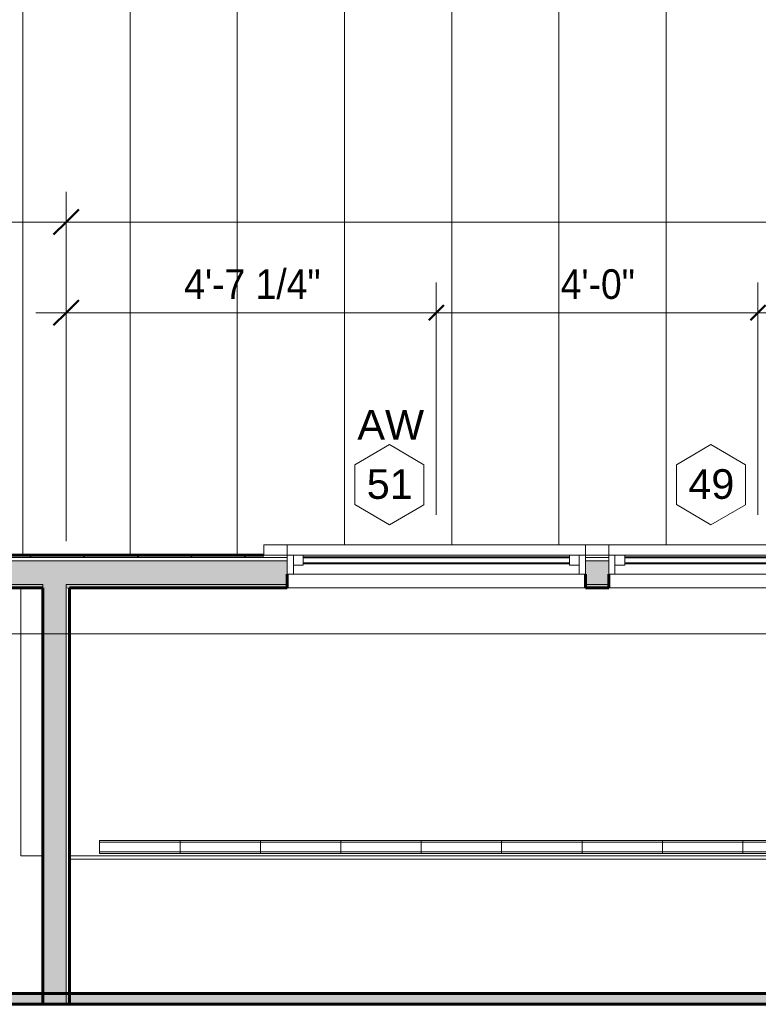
# Model space of a CAD drawing. Header units: inches. Extents: x -680 to 188, y -283 to 603.
# Tile 4 of 15: x -464 to -354, y -29 to 118. Entities that reach past the tile are written whole.
import ezdxf

# ---------------------------------------------------------------- set-up
doc = ezdxf.new("R2010")
doc.units = ezdxf.units.IN
doc.header["$MEASUREMENT"] = 0
doc.linetypes.add('3B Center Short', pattern=[0.59375, 0.375, -0.0625, 0.09375, -0.0625])
for name, color, linetype, lineweight in [('A-ANNO-DIMS', 1, 'Continuous', 9), ('A-ANNO-DIMS-48', 1, 'Continuous', 9), ('A-ANNO-SYMB', 6, 'Continuous', 9), ('A-ANNO-TEXT', 2, 'Continuous', 9), ('A-CLNG-PATT', 5, 'Continuous', 60), ('A-CLNG-SUSP', 5, 'Continuous', 18), ('A-FLOR-OTLN', 6, 'Continuous', 18), ('A-GLAZ', 6, 'Continuous', 18), ('A-GLAZ-GLAS', 6, 'Continuous', 40), ('A-GLAZ-IDEN', 6, 'Continuous', 9), ('A-ROOF-PATT', 8, 'Continuous', 60), ('A-WALL-PATT', 2, 'Continuous', 60), ('E-LITE-EQPM', 4, 'Continuous', 9), ('I-WALL', 2, 'Continuous', 18)]:
    doc.layers.add(name, color=color, linetype=linetype, lineweight=lineweight)
doc.styles.add('Arial', font='arial.ttf', dxfattribs={"height": 4.425898})
doc.styles.add('Arial_1', font='arial.ttf', dxfattribs={"width": 0.9, "height": 4.425898})
doc.dimstyles.new('Linear_-_3_32__Arial_2', dxfattribs={"dimscale": 12, "dimtxt": 4.5, "dimasz": 0.1875, "dimexe": 0.375, "dimexo": 0.375, "dimgap": 0.0625, "dimtad": 1, "dimdec": 3, "dimrnd": 0.125, "dimzin": 3, "dimdsep": 46, "dimlunit": 4, "dimtxsty": 'Arial_1', "dimblk1": 'OBLIQUE', "dimblk2": 'OBLIQUE', "dimsah": 1, "dimcen": 0.09, "dimdle": 0.375, "dimazin": 0, "dimtfac": 1, "dimtdec": 3, "dimtix": 1, "dimtmove": 0, "dimatfit": 3, "dimfxl": 1, "dimtvp": 1, "dimfrac": 2, "dimtolj": 1, "dimtzin": 0, "dimarcsym": 2})
doc.dimstyles.new('Linear_-_3_32__Arial_2_1', dxfattribs={"dimscale": 12, "dimtxt": 4.5, "dimasz": 0.1875, "dimexe": 0.375, "dimexo": 0.375, "dimgap": 0.0625, "dimtad": 1, "dimdec": 3, "dimrnd": 0.125, "dimzin": 3, "dimdsep": 46, "dimlunit": 4, "dimtxsty": 'Arial_1', "dimblk1": 'OBLIQUE', "dimblk2": 'OBLIQUE', "dimsah": 1, "dimcen": 0.09, "dimdle": 0.375, "dimazin": 0, "dimtfac": 1, "dimtdec": 3, "dimtix": 1, "dimtmove": 0, "dimatfit": 3, "dimfxl": 1, "dimtvp": 1, "dimfrac": 2, "dimtolj": 1, "dimtzin": 0, "dimarcsym": 2})
doc.dimstyles.new('Linear_-_3_32__Arial_2_3', dxfattribs={"dimscale": 12, "dimtxt": 4.5, "dimasz": 0.3125, "dimexe": 0.375, "dimexo": 0.375, "dimgap": 0.0625, "dimtad": 1, "dimdec": 3, "dimrnd": 0.125, "dimzin": 3, "dimdsep": 46, "dimlunit": 4, "dimtxsty": 'Arial_1', "dimblk1": 'OBLIQUE', "dimblk2": 'OBLIQUE', "dimsah": 1, "dimcen": 0.09, "dimdle": 0.375, "dimazin": 0, "dimtfac": 1, "dimtdec": 3, "dimtix": 1, "dimtmove": 0, "dimatfit": 3, "dimfxl": 1, "dimtvp": 1, "dimfrac": 2, "dimtolj": 1, "dimtzin": 0, "dimarcsym": 2})
pattern_1 = [(0, (0, 0), (15.36, 3.84), [0.634, -10.886, 0.634, -10.886, -61.44]), (0, (0, 0), (15.36, 3.84), [-23.04, 0.634, -22.406, 0.634, -10.886, -26.88]), (0, (0, 0), (15.36, 3.84), [-57.6, 0.634, -7.046, 0.634, -18.566]), (120, (5.76, 1.92), (-11.005538, 11.38215), [0.634, -10.886, 0.634, -10.886, -61.44]), (120, (5.76, 1.92), (-11.005538, 11.38215), [-23.04, 0.634, -22.406, 0.634, -10.886, -26.88]), (120, (5.76, 1.92), (-11.005538, 11.38215), [-57.6, 0.634, -7.046, 0.634, -18.566]), (240, (7.68, 9.6), (-4.354462, -15.22215), [0.634, -10.886, 0.634, -10.886, -61.44]), (240, (7.68, 9.6), (-4.354462, -15.22215), [-23.04, 0.634, -22.406, 0.634, -10.886, -26.88]), (240, (7.68, 9.6), (-4.354462, -15.22215), [-57.6, 0.634, -7.046, 0.634, -18.566])]

# ---------------------------------------------------------------- blocks, each defined once
blk = doc.blocks.new('Single Awning - 45_ x 30_-1905814-Clerestory Plan')
at = {"layer": 'A-GLAZ'}
for p, q in [((-22.25, 3.94), (-25.75, 3.94)), ((-25.75, 3.94), (-25.75, 2.44)), ((-22.25, 2.44), (-22.25, 3.94)), ((-22.25, 3.94), (22.25, 3.94)), ((25.75, 3.94), (22.25, 3.94)), ((22.25, 3.94), (22.25, 2.44)), ((25.75, 2.44), (25.75, 3.94)), ((-25.75, 2.44), (-22.25, 2.44)), ((22.25, 2.44), (-22.25, 2.44)), ((-22.25, 2.44), (-22.25, -0.44)), ((-21.33, -0.44), (-21.33, 2.44)), ((-21.33, 2.44), (-19.88, 2.44)), ((-19.88, 2.44), (-19.88, 0.91)), ((19.87, 2.44), (-0.73, 2.44)), ((21.33, 2.44), (19.87, 2.44)), ((19.87, 2.44), (19.87, 0.91)), ((19.87, 0.91), (19.87, 2.44)), ((21.33, 2.44), (21.33, -0.44)), ((22.25, -0.44), (22.25, 2.44)), ((22.25, 2.44), (25.75, 2.44)), ((-19.88, 0.91), (-21.33, 0.91)), ((19.87, 0.91), (21.33, 0.91)), ((-22.25, -0.44), (22.25, -0.44))]:
    blk.add_line(p, q, dxfattribs=at)
at = {"layer": 'A-GLAZ-GLAS'}
for p, q in [((19.87, 2.06), (-19.88, 2.06)), ((19.87, 1.19), (-19.88, 1.19))]:
    blk.add_line(p, q, dxfattribs=at)
blk = doc.blocks.new('Honda Light Strip - 12_ x 2_ x 2_ _L13_-V1-Clerestory Plan')
at = {"layer": 'E-LITE-EQPM'}
for p, q in [((-196.04, -4.38), (-196.04, -4.14)), ((-184.04, -4.14), (-196.04, -4.14)), ((-196.04, -4.38), (-184.04, -4.38)), ((-196.04, -5.84), (-196.04, -4.38)), ((-184.04, -4.38), (-196.04, -4.38)), ((-184.04, -4.14), (-184.04, -4.38)), ((-184.04, -4.38), (-184.04, -5.84)), ((-196.04, -6.08), (-196.04, -5.84)), ((-184.04, -5.84), (-196.04, -5.84)), ((-196.04, -5.84), (-184.04, -5.84)), ((-184.04, -5.84), (-184.04, -6.08)), ((-184.04, -6.08), (-196.04, -6.08))]:
    blk.add_line(p, q, dxfattribs=at)
blk = doc.blocks.new('DIMBLOCK1-Clerestory Plan')
at = {"layer": 'A-ANNO-DIMS-48', "transparency": 16777216}
for p, q in [((-457.54, 40.52), (-457.54, 79.11)), ((-402.29, 44.46), (-402.29, 79.11)), ((-462.04, 74.61), (-402.29, 74.61)), ((-457.54, 74.61), (-457.54, 40.52))]:
    blk.add_line(p, q, dxfattribs=at)
at = {"layer": 'A-ANNO-DIMS-48', "lineweight": 50, "transparency": 16777216}
for p, q in [((-457.54, 74.61), (-455.66, 76.49)), ((-402.29, 74.61), (-401.16, 75.74)), ((-457.54, 74.61), (-459.41, 72.74)), ((-402.29, 74.61), (-403.41, 73.49))]:
    blk.add_line(p, q, dxfattribs=at)
at = {"layer": 'A-ANNO-DIMS-48', "linetype": '3B Center Short', "transparency": 16777216}
blk.add_line((-402.29, 74.61), (-402.29, 44.46), dxfattribs=at)
at = {"layer": 'A-ANNO-DIMS-48', "color": 0, "transparency": 16777216, "insert": (-439.91, 81.1), "char_height": 4.426, "width": 24.0092, "attachment_point": 1, "line_spacing_factor": 0.938532, "style": 'Arial_1'}
blk.add_mtext('4\'-7 1/4"', dxfattribs=at)
blk = doc.blocks.new('_Oblique')
at = {"color": 0, "linetype": 'ByBlock', "lineweight": -2}
blk.add_line((-0.5, -0.5), (0.5, 0.5), dxfattribs=at)
blk = doc.blocks.new('DIMBLOCK2-Clerestory Plan')
at = {"layer": 'A-ANNO-DIMS-48', "transparency": 16777216}
for p, q in [((-402.29, 44.46), (-402.29, 79.11)), ((-354.29, 44.46), (-354.29, 79.11)), ((-402.29, 74.61), (-354.29, 74.61))]:
    blk.add_line(p, q, dxfattribs=at)
at = {"layer": 'A-ANNO-DIMS-48', "lineweight": 50, "transparency": 16777216}
for p, q in [((-402.29, 74.61), (-401.16, 75.74)), ((-354.29, 74.61), (-353.16, 75.74)), ((-402.29, 74.61), (-403.41, 73.49)), ((-354.29, 74.61), (-355.41, 73.49))]:
    blk.add_line(p, q, dxfattribs=at)
at = {"layer": 'A-ANNO-DIMS-48', "linetype": '3B Center Short', "transparency": 16777216}
for p, q in [((-402.29, 74.61), (-402.29, 44.46)), ((-354.29, 74.61), (-354.29, 44.46))]:
    blk.add_line(p, q, dxfattribs=at)
at = {"layer": 'A-ANNO-DIMS-48', "color": 0, "transparency": 16777216, "insert": (-383.72, 81.1), "char_height": 4.426, "width": 13.0431, "attachment_point": 1, "line_spacing_factor": 0.938532, "style": 'Arial_1'}
blk.add_mtext('4\'-0"', dxfattribs=at)
blk = doc.blocks.new('DIMBLOCK3-Clerestory Plan')
at = {"layer": 'A-ANNO-DIMS-48', "transparency": 16777216}
for p, q in [((-354.29, 44.46), (-354.29, 79.11)), ((-306.29, 44.46), (-306.29, 79.11)), ((-354.29, 74.61), (-306.29, 74.61))]:
    blk.add_line(p, q, dxfattribs=at)
at = {"layer": 'A-ANNO-DIMS-48', "lineweight": 50, "transparency": 16777216}
for p, q in [((-354.29, 74.61), (-353.16, 75.74)), ((-306.29, 74.61), (-305.16, 75.74)), ((-354.29, 74.61), (-355.41, 73.49)), ((-306.29, 74.61), (-307.41, 73.49))]:
    blk.add_line(p, q, dxfattribs=at)
at = {"layer": 'A-ANNO-DIMS-48', "linetype": '3B Center Short', "transparency": 16777216}
for p, q in [((-354.29, 74.61), (-354.29, 44.46)), ((-306.29, 74.61), (-306.29, 44.46))]:
    blk.add_line(p, q, dxfattribs=at)
at = {"layer": 'A-ANNO-DIMS-48', "color": 0, "transparency": 16777216, "insert": (-335.72, 81.1), "char_height": 4.426, "width": 13.0431, "attachment_point": 1, "line_spacing_factor": 0.938532, "style": 'Arial_1'}
blk.add_mtext('4\'-0"', dxfattribs=at)
blk = doc.blocks.new('DIMBLOCK9-Clerestory Plan')
at = {"layer": 'A-ANNO-DIMS-48', "transparency": 16777216}
for p, q in [((-522.29, 40.52), (-522.29, 92.65)), ((-457.54, 40.52), (-457.54, 92.65)), ((-526.79, 88.15), (-457.54, 88.15)), ((-522.29, 88.15), (-522.29, 40.52)), ((-457.54, 88.15), (-457.54, 40.52))]:
    blk.add_line(p, q, dxfattribs=at)
at = {"layer": 'A-ANNO-DIMS-48', "lineweight": 50, "transparency": 16777216}
for p, q in [((-522.29, 88.15), (-520.41, 90.03)), ((-457.54, 88.15), (-455.66, 90.03)), ((-522.29, 88.15), (-524.16, 86.28)), ((-457.54, 88.15), (-459.41, 86.28))]:
    blk.add_line(p, q, dxfattribs=at)
at = {"layer": 'A-ANNO-DIMS-48', "color": 0, "transparency": 16777216, "insert": (-499.91, 94.64), "char_height": 4.426, "width": 24.0092, "attachment_point": 1, "line_spacing_factor": 0.938532, "style": 'Arial_1'}
blk.add_mtext('5\'-4 3/4"', dxfattribs=at)
blk = doc.blocks.new('DIMBLOCK10-Clerestory Plan')
at = {"layer": 'A-ANNO-DIMS-48', "transparency": 16777216}
for p, q in [((-457.54, 40.52), (-457.54, 92.65)), ((-212.04, 40.52), (-212.04, 92.65)), ((-457.54, 88.15), (-212.04, 88.15)), ((-457.54, 88.15), (-457.54, 40.52)), ((-212.04, 88.15), (-212.04, 40.52))]:
    blk.add_line(p, q, dxfattribs=at)
at = {"layer": 'A-ANNO-DIMS-48', "lineweight": 50, "transparency": 16777216}
for p, q in [((-457.54, 88.15), (-455.66, 90.03)), ((-212.04, 88.15), (-210.16, 90.03)), ((-457.54, 88.15), (-459.41, 86.28)), ((-212.04, 88.15), (-213.91, 86.28))]:
    blk.add_line(p, q, dxfattribs=at)
at = {"layer": 'A-ANNO-DIMS-48', "color": 0, "transparency": 16777216, "insert": (-346.31, 94.64), "char_height": 4.426, "width": 27.6646, "attachment_point": 1, "line_spacing_factor": 0.938532, "style": 'Arial_1'}
blk.add_mtext('20\'-5 1/2"', dxfattribs=at)
blk = doc.blocks.new('Window Tag - Window Tag-41068-Clerestory Plan')
at = {"layer": 'A-GLAZ-IDEN'}
for p, q in [((0, 0.125), (-0.1071, 0.0619)), ((0, 0.125), (0.107, 0.062)), ((-0.1071, 0.0619), (-0.1071, -0.0619)), ((0.107, 0.062), (0.107, -0.0624)), ((-0.1071, -0.0619), (0, -0.125)), ((0, -0.125), (0.107, -0.0624))]:
    blk.add_line(p, q, dxfattribs=at)

msp = doc.modelspace()

# ---------------------------------------------------------------- hatches: boundary and pattern name
at = {"layer": 'A-CLNG-PATT', "lineweight": 9}
h = msp.add_hatch(dxfattribs=at)
h.set_pattern_fill('FP_4', color=256, style=0, pattern_type=2)
h.set_pattern_definition(pattern_1)
h.paths.add_polyline_path([(-518.7861, -28.5805), (-55.7861, -28.5805), (-55.7861, -26.9555), (-518.7861, -26.9555)], flags=0)
at = {"layer": 'A-ROOF-PATT', "lineweight": 9}
h = msp.add_hatch(dxfattribs=at)
h.set_pattern_fill('FP_12', color=256, style=0, pattern_type=2)
h.set_pattern_definition([(270, (0, 36.352), (16, 1e-15), [])])
h.paths.add_polyline_path([(-524.0948, -22.3792), (-523.1611, -22.3792), (-523.1611, 32.9571), (-523.9111, 32.9571), (-523.9111, 39.2071), (-517.6611, 39.2071), (-517.6611, 38.4571), (-428.0361, 38.4571), (-428.0361, 39.9571), (-232.5361, 39.9571), (-232.5361, 38.4571), (-188.0361, 38.4571), (-188.0361, 39.9571), (-88.5361, 39.9571), (-88.5361, 38.4571), (-44.9111, 38.4571), (-44.9111, 39.2071), (-40.6611, 39.2071), (-40.6611, 34.9571), (-41.4111, 34.9571), (-41.4111, -18.5429), (-14.4111, -18.5429), (-14.4111, 169.3321), (-302.1611, 169.3321), (-302.1611, 145.3321), (-526.1611, 145.3321), (-526.1611, 85.3321), (-550.1611, 85.3321), (-550.1611, -22.3792)], flags=0)
h.paths.add_polyline_path([(-233.9708, 113.8455), (-227.9708, 116.8455), (-221.9708, 113.8455), (-232.5361, 113.8455)], flags=0)
at = {"layer": 'A-WALL-PATT', "lineweight": 9}
h = msp.add_hatch(dxfattribs=at)
h.set_pattern_fill('FP_3', color=256, style=0, pattern_type=2)
h.set_pattern_definition([(135, (0, 0), (-4.00647, -4.00647), [])])
h.paths.add_polyline_path([(-522.7861, 38.0821), (-424.5361, 38.0821), (-424.5361, 38.4571), (-523.1611, 38.4571), (-523.1611, 38.0821)], flags=0)
h.paths.add_polyline_path([(-328.5361, 38.0821), (-328.5361, 38.4571), (-332.0361, 38.4571), (-332.0361, 38.0821)], flags=0)
h.paths.add_polyline_path([(-284.0361, 38.0821), (-280.5361, 38.0821), (-280.5361, 38.4571), (-284.0361, 38.4571), (-284.0361, 38.3159)], flags=0)
h.paths.add_polyline_path([(-236.0361, 38.0821), (-184.5361, 38.0821), (-184.5361, 38.4571), (-236.0361, 38.4571), (-236.0361, 38.3159)], flags=0)
h.paths.add_polyline_path([(-41.5148, 38.0821), (-41.4111, 38.0821), (-41.4111, 38.4571), (-92.0361, 38.4571), (-92.0361, 38.0821), (-41.7861, 38.0821)], flags=0)
h.paths.add_polyline_path([(-136.5361, 38.0821), (-136.5361, 38.4571), (-140.0361, 38.4571), (-140.0361, 38.0821)], flags=0)
h.paths.add_polyline_path([(-376.5361, 38.0821), (-376.5361, 38.4571), (-380.0361, 38.4571), (-380.0361, 38.0821)], flags=0)
at = {"layer": 'A-WALL-PATT'}
h = msp.add_hatch(color=256, dxfattribs=at)
h.paths.add_polyline_path([(-45.7861, 34.0821), (-42.2861, 34.0821), (-42.2861, 37.5821), (-92.0361, 37.5821), (-92.0361, 34.0821), (-48.0361, 34.0821)], flags=0)
h.paths.add_polyline_path([(-522.2861, 34.0821), (-424.5361, 34.0821), (-424.5361, 37.5821), (-522.2861, 37.5821)], flags=0)
h.paths.add_polyline_path([(-140.0361, 34.0821), (-136.5361, 34.0821), (-136.5361, 37.5821), (-140.0361, 37.5821), (-140.0361, 35.5821)], flags=0)
h.paths.add_polyline_path([(-380.0361, 34.0821), (-376.5361, 34.0821), (-376.5361, 37.5821), (-380.0361, 37.5821), (-380.0361, 35.5821)], flags=0)
h.paths.add_polyline_path([(-184.5361, 34.0821), (-184.5361, 37.5821), (-236.0361, 37.5821), (-236.0361, 34.0821), (-207.1766, 34.0821)], flags=0)
h.paths.add_polyline_path([(-332.0361, 34.0821), (-328.5361, 34.0821), (-328.5361, 37.5821), (-332.0361, 37.5821), (-332.0361, 35.5821)], flags=0)
h.paths.add_polyline_path([(-284.0361, 34.0821), (-280.5361, 34.0821), (-280.5361, 37.5821), (-284.0361, 37.5821), (-284.0361, 35.5821)], flags=0)
at = {"layer": 'A-WALL-PATT', "lineweight": 9}
h = msp.add_hatch(dxfattribs=at)
h.set_pattern_fill('FP_4', color=256, style=0, pattern_type=2)
h.set_pattern_definition(pattern_1)
h.paths.add_polyline_path([(-518.7861, 33.5821), (-461.0361, 33.5821), (-461.0361, 34.0821), (-518.7861, 34.0821)], flags=0)
h.paths.add_polyline_path([(-45.7861, 33.5821), (-45.7861, 34.0821), (-48.0361, 34.0821), (-48.0361, 33.5821)], flags=0)
h.paths.add_polyline_path([(-55.2861, 33.5821), (-55.2861, 34.0821), (-92.0361, 34.0821), (-92.0361, 33.5821), (-55.7861, 33.5821)], flags=0)
h.paths.add_polyline_path([(-53.7861, 33.5821), (-51.5361, 33.5821), (-51.5361, 34.0821), (-53.7861, 34.0821)], flags=0)
h.paths.add_polyline_path([(-136.5361, 33.5821), (-136.5361, 34.0821), (-140.0361, 34.0821), (-140.0361, 33.5821)], flags=0)
h.paths.add_polyline_path([(-207.1766, 33.5821), (-184.5361, 33.5821), (-184.5361, 34.0821), (-208.5361, 34.0821), (-208.5361, 33.5821), (-208.0361, 33.5821)], flags=0)
h.paths.add_polyline_path([(-212.0361, 33.5821), (-212.0361, 34.0821), (-236.0361, 34.0821), (-236.0361, 33.5821), (-212.5361, 33.5821)], flags=0)
h.paths.add_polyline_path([(-280.5361, 33.5821), (-280.5361, 34.0821), (-284.0361, 34.0821), (-284.0361, 33.5821)], flags=0)
h.paths.add_polyline_path([(-457.5361, 33.5821), (-424.5361, 33.5821), (-424.5361, 34.0821), (-457.5361, 34.0821)], flags=0)
h.paths.add_polyline_path([(-328.5361, 33.5821), (-328.5361, 34.0821), (-332.0361, 34.0821), (-332.0361, 33.5821)], flags=0)
h.paths.add_polyline_path([(-380.0361, 33.5821), (-376.5361, 33.5821), (-376.5361, 34.0821), (-380.0361, 34.0821)], flags=0)
at = {"layer": 'A-WALL-PATT'}
msp.add_hatch(color=256, dxfattribs=at).paths.add_polyline_path([(-457.5361, -28.5658), (-457.5361, 34.0821), (-461.0361, 34.0821), (-461.0361, -28.5658), (-459.2706, -28.5658)], flags=0)
at = {"layer": 'A-WALL-PATT', "lineweight": 9}
h = msp.add_hatch(dxfattribs=at)
h.set_pattern_fill('FP_4', color=256, style=0, pattern_type=2)
h.set_pattern_definition(pattern_1)
h.paths.add_polyline_path([(-457.0361, -28.5658), (-457.0361, 33.5821), (-457.5361, 33.5821), (-457.5361, -28.5658)], flags=0)

# ---------------------------------------------------------------- linework, layer by layer
at = {"layer": 'A-ANNO-SYMB'}
msp.add_line((68.9446, 26.7167), (-563.0259, 26.7167), dxfattribs=at)
at = {"layer": 'A-CLNG-SUSP', "lineweight": 60}
for p, q in [((-55.7861, -26.9555), (-518.7861, -26.9555)), ((-518.7861, -28.5805), (-55.7861, -28.5805))]:
    msp.add_line(p, q, dxfattribs=at)
at = {"layer": 'A-FLOR-OTLN'}
for p, q in [((-464.2861, 33.5821), (-464.2861, -6.4179)), ((-452.5361, -6.0797), (-452.5361, -4.1395)), ((-452.5361, -4.1395), (-212.5361, -4.1395)), ((-464.2861, -6.4179), (-461.0361, -6.4179)), ((-457.0361, -6.4179), (-212.5361, -6.4179)), ((-212.5361, -6.0797), (-452.5361, -6.0797))]:
    msp.add_line(p, q, dxfattribs=at)
at = {"layer": 'I-WALL', "lineweight": 60}
for p, q in [((-428.0361, 38.4571), (-517.6611, 38.4571)), ((-424.5361, 33.5821), (-424.5361, 35.5821)), ((-380.0361, 35.5821), (-380.0361, 33.5821)), ((-376.5361, 33.5821), (-376.5361, 35.5821)), ((-518.7861, 33.5821), (-461.0361, 33.5821)), ((-461.0361, 33.5821), (-461.0361, -28.5658)), ((-457.0361, 33.5821), (-424.5361, 33.5821)), ((-457.0361, -28.5658), (-457.0361, 33.5821)), ((-380.0361, 33.5821), (-376.5361, 33.5821)), ((-461.0361, -28.5658), (-457.0361, -28.5658))]:
    msp.add_line(p, q, dxfattribs=at)
at = {"layer": 'I-WALL'}
for p, q in [((-424.5361, 38.0821), (-522.7861, 38.0821)), ((-424.5361, 37.5821), (-522.2861, 37.5821)), ((-376.5361, 38.0821), (-380.0361, 38.0821)), ((-376.5361, 37.5821), (-380.0361, 37.5821)), ((-461.0361, 34.0821), (-518.7861, 34.0821)), ((-461.0361, 34.0821), (-461.0361, 33.5821)), ((-424.5361, 34.0821), (-457.5361, 34.0821)), ((-457.5361, 34.0821), (-457.5361, -28.5658)), ((-376.5361, 34.0821), (-380.0361, 34.0821)), ((-380.0361, 33.5821), (-424.5361, 33.5821)), ((-332.0361, 33.5821), (-376.5361, 33.5821)), ((-212.5361, -6.9179), (-457.0361, -6.9179))]:
    msp.add_line(p, q, dxfattribs=at)

# ---------------------------------------------------------------- block references
at = {"layer": 'A-GLAZ'}
for p in [(-402.2861, 36.0196), (-354.2861, 36.0196)]:
    msp.add_blockref('Single Awning - 45_ x 30_-1905814-Clerestory Plan', p, dxfattribs=at)
at = {"layer": 'A-GLAZ-IDEN', "xscale": 47.99999999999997, "yscale": 47.99999999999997, "zscale": 47.99999999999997}
for p in [(-409.2861, 48.9571), (-361.2861, 48.9571)]:
    msp.add_blockref('Window Tag - Window Tag-41068-Clerestory Plan', p, dxfattribs=at)
at = {"layer": 'E-LITE-EQPM'}
for p in [(-256.5, 0), (-244.5, 0), (-232.5, 0), (-220.5, 0), (-208.5, 0), (-196.5, 0), (-184.5, 0), (-172.5, 0), (-160.5, 0)]:
    msp.add_blockref('Honda Light Strip - 12_ x 2_ x 2_ _L13_-V1-Clerestory Plan', p, dxfattribs=at)

# ---------------------------------------------------------------- texts
at = {"layer": 'A-ANNO-TEXT', "color": 7, "insert": (-409.0898, 60.1129), "char_height": 4.4259, "width": 11.826, "attachment_point": 2, "line_spacing_factor": 0.938532, "style": 'Arial'}
msp.add_mtext('AW', dxfattribs=at)
at = {"layer": 'A-GLAZ-IDEN', "char_height": 4.4259, "width": 8.208, "attachment_point": 2, "line_spacing_factor": 0.938532, "style": 'Arial'}
for s, insert in [('51', (-409.2385, 51.2651)), ('49', (-361.2385, 51.2651))]:
    msp.add_mtext(s, dxfattribs=dict(at, insert=insert))

# ---------------------------------------------------------------- dimensions: what is measured, and where the dimension line sits
at = {"layer": 'A-ANNO-DIMS'}
for base, p1, p2, dimstyle, override, picture, middle in [((-457.5361, 88.151), (-522.2861, 36.0196), (-457.5361, 36.0196), 'Linear_-_3_32__Arial_2_3', {"dimpost": '<>', "dimfxl": 64.75}, 'DIMBLOCK9-Clerestory Plan', (-489.9111, 91.1909)), ((-212.0361, 88.151), (-457.5361, 36.0196), (-212.0361, 36.0196), 'Linear_-_3_32__Arial_2_3', {"dimpost": '<>', "dimfxl": 245.5}, 'DIMBLOCK10-Clerestory Plan', (-334.7861, 91.1894)), ((-402.2861, 74.6135), (-457.5361, 36.0196), (-402.2861, 39.9571), 'Linear_-_3_32__Arial_2', {"dimpost": '<>', "dimfxl": 55.390129}, 'DIMBLOCK1-Clerestory Plan', (-429.9111, 77.6519)), ((-354.2861, 74.6135), (-402.2861, 39.9571), (-354.2861, 39.9571), 'Linear_-_3_32__Arial_2_1', {"dimpost": '<>', "dimfxl": 48}, 'DIMBLOCK2-Clerestory Plan', (-378.2861, 77.6233)), ((-306.2861, 74.6135), (-354.2861, 39.9571), (-306.2861, 39.9571), 'Linear_-_3_32__Arial_2_1', {"dimpost": '<>', "dimfxl": 48}, 'DIMBLOCK3-Clerestory Plan', (-330.2861, 77.6233))]:
    dim = msp.add_linear_dim(base=base, p1=p1, p2=p2, dimstyle=dimstyle, override=override, dxfattribs=at)
    dim.commit()
    dim.dimension.update_dxf_attribs({"geometry": picture, "text_midpoint": middle})

doc.saveas('drawing.dxf')
